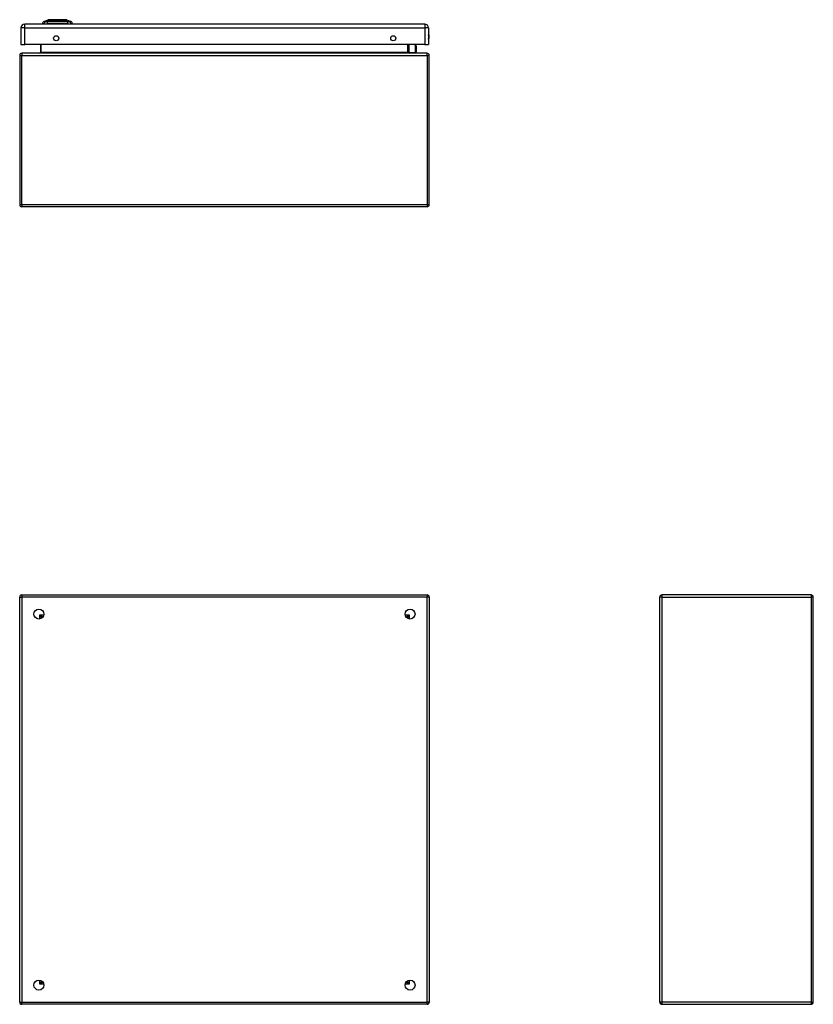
# Model space of a CAD drawing. Header units: inches. Extents: x 7.2 to 107.1, y 7.2 to 69.7.
# Tile 2 of 5: x 7.2 to 38.5, y 30.9 to 69.7. Entities that reach past the tile are written whole.
import ezdxf

# ---------------------------------------------------------------- set-up
doc = ezdxf.new("R2010")
doc.units = ezdxf.units.IN
doc.header["$LTSCALE"] = 6.835203
doc.header["$MEASUREMENT"] = 0
doc.layers.add('Visible Edges(ANSI)', color=7, linetype='Continuous', lineweight=25)
doc.layers.add('Visible Tangent Edges(ANSI)', color=7, linetype='Continuous', lineweight=25)

msp = doc.modelspace()

# ---------------------------------------------------------------- linework, layer by layer
at = {"layer": 'Visible Edges(ANSI)'}
for p, q in [((23.211, 69.548), (7.433, 69.548)), ((8.196, 69.564), (8.127, 69.564)), ((8.187, 69.651), (8.363, 69.72)), ((8.196, 69.564), (8.308, 69.564)), ((9.139, 69.564), (8.308, 69.564)), ((8.32, 69.56), (8.32, 69.548)), ((8.428, 69.725), (9.019, 69.725)), ((9.084, 69.72), (9.259, 69.651)), ((9.111, 69.548), (9.111, 69.56)), ((9.139, 69.564), (9.251, 69.564)), ((9.32, 69.564), (9.251, 69.564)), ((7.286, 69.4), (7.286, 68.74)), ((23.359, 69.4), (23.359, 68.74)), ((7.286, 68.74), (7.433, 68.74)), ((23.306, 68.402), (7.319, 68.402)), ((23.211, 68.74), (7.433, 68.74)), ((8.056, 68.74), (8.056, 68.433)), ((22.57, 68.433), (22.57, 68.74)), ((22.615, 68.438), (22.575, 68.478)), ((22.629, 68.432), (22.848, 68.432)), ((22.856, 68.74), (22.867, 68.682)), ((22.868, 68.679), (22.868, 68.452)), ((23.211, 68.74), (23.359, 68.74)), ((7.235, 68.317), (7.235, 62.428)), ((23.391, 62.428), (23.391, 68.317)), ((23.306, 62.344), (7.319, 62.344)), ((7.319, 47.03), (23.306, 47.03)), ((38.454, 47.03), (32.566, 47.03)), ((7.235, 30.959), (7.235, 46.945)), ((23.391, 46.945), (23.391, 30.959)), ((32.481, 30.959), (32.481, 46.945)), ((38.539, 30.959), (38.539, 46.945)), ((8.109, 46.124), (8.109, 46.115)), ((8.15, 46.156), (8.141, 46.156)), ((22.485, 46.156), (22.475, 46.156)), ((22.516, 46.124), (22.516, 46.115)), ((8.109, 31.79), (8.109, 31.78)), ((8.141, 31.749), (8.15, 31.749)), ((22.475, 31.749), (22.485, 31.749)), ((22.516, 31.79), (22.516, 31.78)), ((23.306, 30.874), (7.319, 30.874)), ((32.566, 30.874), (38.454, 30.874))]:
    msp.add_line(p, q, dxfattribs=at)
at = {"layer": 'Visible Edges(ANSI)', "flags": 128}
msp.add_lwpolyline([(9.082, 69.72), (9.082, 69.72), (9.08, 69.72), (9.078, 69.72), (9.075, 69.72), (9.071, 69.72), (9.067, 69.72), (9.061, 69.72), (9.055, 69.72), (9.048, 69.72), (9.04, 69.72), (9.031, 69.72), (9.021, 69.72), (9.011, 69.72), (9.001, 69.72), (8.989, 69.72), (8.977, 69.72), (8.964, 69.72), (8.951, 69.72), (8.937, 69.72), (8.923, 69.72), (8.908, 69.72), (8.893, 69.72), (8.877, 69.72), (8.861, 69.72), (8.844, 69.72), (8.827, 69.72), (8.81, 69.72), (8.793, 69.72), (8.776, 69.72), (8.759, 69.72), (8.741, 69.72), (8.723, 69.72), (8.706, 69.72), (8.688, 69.72), (8.67, 69.72), (8.653, 69.72), (8.636, 69.72), (8.619, 69.72), (8.602, 69.72), (8.586, 69.72), (8.57, 69.72), (8.554, 69.72), (8.539, 69.72), (8.524, 69.72), (8.509, 69.72), (8.496, 69.72), (8.482, 69.72), (8.47, 69.72), (8.457, 69.72), (8.446, 69.72), (8.435, 69.72), (8.425, 69.72), (8.416, 69.72), (8.407, 69.72), (8.399, 69.72), (8.392, 69.72), (8.386, 69.72), (8.38, 69.72), (8.376, 69.72), (8.372, 69.72), (8.369, 69.72), (8.367, 69.72), (8.365, 69.72), (8.365, 69.72)], dxfattribs=at)
at = {"layer": 'Visible Edges(ANSI)'}
for centre, radius in [((8.674, 68.992), 0.102), ((21.97, 68.992), 0.102), ((7.992, 46.273), 0.197), ((22.633, 46.273), 0.197), ((7.992, 31.631), 0.197), ((22.633, 31.631), 0.197)]:
    msp.add_circle(centre, radius, dxfattribs=at)
for centre, radius, start, end in [((7.433, 69.4), 0.147, 90, 180), ((8.245, 69.547), 0.119, 119.7291, 172.0587), ((8.191, 69.642), 0.00994, 111.2505, 119.7291), ((8.3, 69.56), 0.0199, 0, 11.537), ((8.365, 69.715), 0.00497, 90.2088, 111.2505), ((8.428, 69.713), 0.0119, 90, 143.3493), ((9.019, 69.713), 0.0119, 36.6507, 90), ((9.082, 69.715), 0.00497, 68.7495, 89.7912), ((9.131, 69.56), 0.0199, 168.463, 180), ((9.256, 69.642), 0.00994, 60.2709, 68.7495), ((9.202, 69.547), 0.119, 7.9413, 60.2709), ((23.211, 69.4), 0.147, 0, 90), ((23.204, 69.051), 0.189, 324.6864, 35.3136), ((7.319, 68.317), 0.0848, 90, 180), ((8.024, 68.433), 0.0313, 270, 0), ((22.589, 68.492), 0.0199, 180, 225), ((22.601, 68.433), 0.0313, 180, 270), ((22.629, 68.452), 0.0199, 225, 270), ((22.848, 68.452), 0.0199, 270, 0), ((22.848, 68.679), 0.0199, 0, 10.9409), ((23.306, 68.317), 0.0848, 0, 90), ((7.319, 62.428), 0.0848, 180, 270), ((23.306, 62.428), 0.0848, 270, 0), ((7.319, 46.945), 0.0848, 90, 180), ((23.306, 46.945), 0.0848, 0, 90), ((32.566, 46.945), 0.0848, 90, 180), ((38.454, 46.945), 0.0848, 0, 90), ((8.141, 46.124), 0.0313, 90, 180), ((22.485, 46.124), 0.0313, 0, 90), ((8.141, 31.78), 0.0313, 180, 270), ((22.485, 31.78), 0.0313, 270, 0), ((7.319, 30.959), 0.0848, 180, 270), ((23.306, 30.959), 0.0848, 270, 0), ((32.566, 30.959), 0.0848, 180, 270), ((38.454, 30.959), 0.0848, 270, 0)]:
    msp.add_arc(centre, radius, start, end, dxfattribs=at)
at = {"layer": 'Visible Tangent Edges(ANSI)'}
for p, q in [((7.433, 69.4), (7.433, 69.548)), ((8.187, 69.651), (8.363, 69.72)), ((8.253, 69.651), (8.253, 69.651)), ((9.111, 69.56), (8.32, 69.56)), ((8.328, 69.651), (8.327, 69.651)), ((9.111, 69.56), (9.111, 69.56)), ((9.111, 69.56), (9.111, 69.548)), ((9.12, 69.651), (9.119, 69.651)), ((9.194, 69.651), (9.193, 69.651)), ((23.211, 69.548), (23.211, 69.4)), ((7.433, 69.4), (7.286, 69.4)), ((7.433, 68.74), (7.433, 69.4)), ((7.433, 69.4), (23.211, 69.4)), ((23.211, 69.4), (23.211, 68.74)), ((23.359, 69.4), (23.211, 69.4)), ((7.319, 68.402), (7.319, 68.317)), ((8.087, 68.433), (8.056, 68.433)), ((8.087, 68.433), (8.087, 68.74)), ((22.538, 68.433), (8.087, 68.433)), ((22.538, 68.74), (22.538, 68.433)), ((22.538, 68.433), (22.57, 68.433)), ((22.589, 68.74), (22.589, 68.474)), ((22.589, 68.474), (22.629, 68.432)), ((22.848, 68.668), (22.834, 68.74)), ((22.848, 68.432), (22.848, 68.668)), ((23.306, 68.317), (23.306, 68.402)), ((7.235, 68.317), (7.319, 68.317)), ((7.319, 68.317), (23.306, 68.317)), ((7.319, 62.428), (7.319, 68.317)), ((23.306, 68.317), (23.391, 68.317)), ((23.306, 68.317), (23.306, 62.428)), ((7.235, 62.428), (7.319, 62.428)), ((7.319, 62.428), (7.319, 62.344)), ((7.319, 62.428), (23.306, 62.428)), ((23.306, 62.428), (23.306, 62.344)), ((23.306, 62.428), (23.391, 62.428)), ((7.319, 47.03), (7.319, 46.945)), ((23.306, 47.03), (23.306, 46.945)), ((32.566, 47.03), (32.566, 46.945)), ((38.454, 47.03), (38.454, 46.945)), ((7.235, 46.945), (7.319, 46.945)), ((23.306, 46.945), (7.319, 46.945)), ((7.319, 46.945), (7.319, 30.959)), ((23.391, 46.945), (23.306, 46.945)), ((23.306, 30.959), (23.306, 46.945)), ((32.566, 46.945), (32.481, 46.945)), ((32.566, 46.945), (38.454, 46.945)), ((32.566, 46.945), (32.566, 30.959)), ((38.454, 46.945), (38.454, 30.959)), ((38.539, 46.945), (38.454, 46.945)), ((8.024, 46.24), (8.141, 46.156)), ((8.109, 46.124), (8.024, 46.24)), ((8.024, 46.24), (8.186, 46.24)), ((8.024, 46.079), (8.024, 46.24)), ((22.439, 46.24), (22.601, 46.24)), ((22.485, 46.156), (22.601, 46.24)), ((22.601, 46.24), (22.516, 46.124)), ((22.601, 46.24), (22.601, 46.079)), ((8.024, 31.664), (8.024, 31.826)), ((8.024, 31.664), (8.109, 31.78)), ((8.141, 31.749), (8.024, 31.664)), ((8.186, 31.664), (8.024, 31.664)), ((22.601, 31.664), (22.439, 31.664)), ((22.601, 31.664), (22.485, 31.749)), ((22.516, 31.78), (22.601, 31.664)), ((22.601, 31.826), (22.601, 31.664)), ((7.235, 30.959), (7.319, 30.959)), ((7.319, 30.874), (7.319, 30.959)), ((7.319, 30.959), (23.306, 30.959)), ((23.391, 30.959), (23.306, 30.959)), ((23.306, 30.874), (23.306, 30.959)), ((32.566, 30.959), (32.481, 30.959)), ((38.454, 30.959), (32.566, 30.959)), ((32.566, 30.959), (32.566, 30.874)), ((38.454, 30.959), (38.454, 30.874)), ((38.454, 30.959), (38.539, 30.959))]:
    msp.add_line(p, q, dxfattribs=at)
at = {"layer": 'Visible Tangent Edges(ANSI)', "flags": 128}
for points in [[(8.186, 69.651), (8.186, 69.651), (8.187, 69.651), (8.187, 69.651), (8.188, 69.651), (8.189, 69.651), (8.19, 69.651), (8.192, 69.651), (8.193, 69.651), (8.195, 69.651), (8.197, 69.651), (8.2, 69.651), (8.202, 69.651), (8.205, 69.651), (8.208, 69.651), (8.212, 69.651), (8.215, 69.65), (8.219, 69.65), (8.223, 69.65), (8.227, 69.65), (8.231, 69.65), (8.236, 69.65), (8.241, 69.65), (8.246, 69.65), (8.251, 69.65)], [(8.253, 69.651), (8.248, 69.651), (8.243, 69.651), (8.238, 69.651), (8.233, 69.651), (8.229, 69.651), (8.225, 69.651), (8.221, 69.651), (8.217, 69.651), (8.213, 69.651), (8.21, 69.651), (8.207, 69.651), (8.204, 69.651), (8.201, 69.651), (8.199, 69.651), (8.197, 69.651), (8.195, 69.651), (8.193, 69.651), (8.192, 69.651), (8.19, 69.651), (8.189, 69.651), (8.188, 69.651), (8.188, 69.651), (8.188, 69.651), (8.187, 69.651)], [(8.251, 69.65), (8.253, 69.65), (8.255, 69.65), (8.256, 69.65), (8.258, 69.65), (8.261, 69.65), (8.263, 69.65), (8.265, 69.65), (8.268, 69.65), (8.271, 69.65), (8.274, 69.65), (8.277, 69.65), (8.28, 69.65), (8.283, 69.65), (8.287, 69.65), (8.29, 69.65), (8.294, 69.65), (8.298, 69.65), (8.302, 69.65), (8.306, 69.65), (8.31, 69.65), (8.314, 69.65), (8.318, 69.65), (8.322, 69.65), (8.326, 69.65)], [(8.327, 69.651), (8.323, 69.651), (8.319, 69.651), (8.315, 69.651), (8.311, 69.651), (8.307, 69.651), (8.303, 69.651), (8.299, 69.651), (8.295, 69.651), (8.292, 69.651), (8.288, 69.651), (8.285, 69.651), (8.282, 69.651), (8.279, 69.651), (8.276, 69.651), (8.273, 69.651), (8.27, 69.651), (8.267, 69.651), (8.265, 69.651), (8.263, 69.651), (8.261, 69.651), (8.258, 69.651), (8.257, 69.651), (8.255, 69.651), (8.253, 69.651)], [(8.326, 69.65), (8.358, 69.65), (8.391, 69.65), (8.423, 69.65), (8.456, 69.65), (8.489, 69.651), (8.523, 69.651), (8.556, 69.651), (8.59, 69.651), (8.623, 69.651), (8.657, 69.651), (8.691, 69.651), (8.724, 69.651), (8.758, 69.651), (8.791, 69.651), (8.825, 69.651), (8.858, 69.651), (8.892, 69.651), (8.925, 69.651), (8.958, 69.651), (8.991, 69.65), (9.024, 69.65), (9.056, 69.65), (9.088, 69.65), (9.12, 69.65)], [(9.119, 69.651), (9.087, 69.651), (9.055, 69.651), (9.023, 69.651), (8.99, 69.651), (8.957, 69.651), (8.924, 69.651), (8.891, 69.651), (8.858, 69.651), (8.825, 69.651), (8.791, 69.651), (8.758, 69.651), (8.724, 69.651), (8.691, 69.651), (8.657, 69.651), (8.623, 69.651), (8.59, 69.651), (8.556, 69.651), (8.523, 69.651), (8.49, 69.651), (8.457, 69.651), (8.424, 69.651), (8.392, 69.651), (8.359, 69.651), (8.328, 69.651)], [(8.363, 69.72), (8.363, 69.72), (8.364, 69.72), (8.364, 69.72), (8.365, 69.72), (8.367, 69.72), (8.368, 69.72), (8.37, 69.72), (8.373, 69.72), (8.375, 69.72), (8.378, 69.72), (8.381, 69.72), (8.384, 69.72), (8.388, 69.72), (8.392, 69.72), (8.396, 69.72), (8.401, 69.72), (8.406, 69.72), (8.411, 69.72), (8.416, 69.72), (8.422, 69.72), (8.427, 69.72), (8.433, 69.72), (8.44, 69.72), (8.446, 69.72)], [(8.446, 69.72), (8.448, 69.72), (8.45, 69.72), (8.452, 69.72), (8.453, 69.72), (8.455, 69.72), (8.457, 69.72), (8.459, 69.72), (8.461, 69.72), (8.463, 69.72), (8.465, 69.72), (8.467, 69.72), (8.469, 69.72), (8.471, 69.72), (8.473, 69.72), (8.475, 69.72), (8.477, 69.72), (8.479, 69.72), (8.481, 69.72), (8.483, 69.72), (8.485, 69.72), (8.487, 69.72), (8.489, 69.72), (8.491, 69.72), (8.494, 69.72)], [(8.494, 69.72), (8.51, 69.72), (8.527, 69.72), (8.545, 69.72), (8.563, 69.72), (8.582, 69.72), (8.601, 69.72), (8.621, 69.72), (8.641, 69.72), (8.661, 69.72), (8.682, 69.72), (8.703, 69.72), (8.723, 69.72), (8.744, 69.72), (8.765, 69.72), (8.786, 69.72), (8.806, 69.72), (8.826, 69.72), (8.846, 69.72), (8.865, 69.72), (8.884, 69.72), (8.902, 69.72), (8.92, 69.72), (8.937, 69.72), (8.953, 69.72)], [(8.953, 69.72), (8.955, 69.72), (8.957, 69.72), (8.96, 69.72), (8.962, 69.72), (8.964, 69.72), (8.966, 69.72), (8.968, 69.72), (8.97, 69.72), (8.972, 69.72), (8.974, 69.72), (8.976, 69.72), (8.978, 69.72), (8.98, 69.72), (8.982, 69.72), (8.984, 69.72), (8.986, 69.72), (8.988, 69.72), (8.99, 69.72), (8.992, 69.72), (8.993, 69.72), (8.995, 69.72), (8.997, 69.72), (8.999, 69.72), (9.001, 69.72)], [(9.001, 69.72), (9.007, 69.72), (9.013, 69.72), (9.019, 69.72), (9.025, 69.72), (9.031, 69.72), (9.036, 69.72), (9.041, 69.72), (9.046, 69.72), (9.05, 69.72), (9.055, 69.72), (9.059, 69.72), (9.062, 69.72), (9.066, 69.72), (9.069, 69.72), (9.072, 69.72), (9.074, 69.72), (9.076, 69.72), (9.078, 69.72), (9.08, 69.72), (9.081, 69.72), (9.082, 69.72), (9.083, 69.72), (9.084, 69.72), (9.084, 69.72)], [(9.193, 69.651), (9.192, 69.651), (9.19, 69.651), (9.188, 69.651), (9.186, 69.651), (9.184, 69.651), (9.182, 69.651), (9.179, 69.651), (9.177, 69.651), (9.174, 69.651), (9.171, 69.651), (9.168, 69.651), (9.165, 69.651), (9.162, 69.651), (9.158, 69.651), (9.155, 69.651), (9.151, 69.651), (9.148, 69.651), (9.144, 69.651), (9.14, 69.651), (9.136, 69.651), (9.132, 69.651), (9.128, 69.651), (9.124, 69.651), (9.12, 69.651)], [(9.12, 69.65), (9.125, 69.65), (9.129, 69.65), (9.133, 69.65), (9.137, 69.65), (9.141, 69.65), (9.145, 69.65), (9.149, 69.65), (9.153, 69.65), (9.157, 69.65), (9.16, 69.65), (9.163, 69.65), (9.167, 69.65), (9.17, 69.65), (9.173, 69.65), (9.176, 69.65), (9.179, 69.65), (9.181, 69.65), (9.184, 69.65), (9.186, 69.65), (9.188, 69.65), (9.19, 69.65), (9.192, 69.65), (9.194, 69.65), (9.196, 69.65)], [(9.259, 69.651), (9.259, 69.651), (9.259, 69.651), (9.258, 69.651), (9.258, 69.651), (9.257, 69.651), (9.255, 69.651), (9.254, 69.651), (9.252, 69.651), (9.25, 69.651), (9.248, 69.651), (9.245, 69.651), (9.243, 69.651), (9.24, 69.651), (9.237, 69.651), (9.234, 69.651), (9.23, 69.651), (9.226, 69.651), (9.222, 69.651), (9.218, 69.651), (9.214, 69.651), (9.209, 69.651), (9.204, 69.651), (9.199, 69.651), (9.194, 69.651)], [(9.196, 69.65), (9.201, 69.65), (9.206, 69.65), (9.211, 69.65), (9.215, 69.65), (9.22, 69.65), (9.224, 69.65), (9.228, 69.65), (9.232, 69.65), (9.235, 69.651), (9.238, 69.651), (9.242, 69.651), (9.244, 69.651), (9.247, 69.651), (9.249, 69.651), (9.252, 69.651), (9.253, 69.651), (9.255, 69.651), (9.257, 69.651), (9.258, 69.651), (9.259, 69.651), (9.26, 69.651), (9.26, 69.651), (9.261, 69.651), (9.261, 69.651)]]:
    msp.add_lwpolyline(points, dxfattribs=at)
at = {"layer": 'Visible Tangent Edges(ANSI)'}
for centre, radius, start, end in [((8.365, 69.715), 0.00497, 90.2088, 111.2505), ((23.204, 69.051), 0.169, 335.7439, 24.2561)]:
    msp.add_arc(centre, radius, start, end, dxfattribs=at)
for centre, major_axis, ratio, start_param, end_param in [((8.308, 69.547), (0, 0.119), 0.946806, 0.522838, 1.432195), ((8.256, 69.642), (0.00009, 0.00994), 0.948405, 0.290838, 0.531485), ((8.346, 69.547), (0, 0.119), 0.321806, 0.522838, 1.432195), ((8.328, 69.642), (-0.00003, 0.00994), 0.317047, 0.281217, 0.521863), ((8.428, 69.713), (0, 0.0119), 0.97182, 0, 0.931061), ((9.019, 69.713), (0, 0.0119), 0.97182, 5.352125, 6.283185), ((9.13, 69.56), (0, 0.0199), 0.959551, 1.369438, 1.570796), ((9.119, 69.642), (0.00003, 0.00994), 0.317047, 5.761322, 6.001968), ((9.101, 69.547), (0, 0.119), 0.321806, 4.850991, 5.760348), ((9.191, 69.642), (-0.00009, 0.00994), 0.948405, 5.751701, 5.992347), ((9.139, 69.547), (0, -0.119), 0.946806, 1.709398, 2.618755), ((8.024, 68.433), (0.0626, 0), 0.5, 4.712389, 6.283185), ((22.601, 68.433), (-0.0626, 0), 0.5, 0, 1.570796), ((22.589, 68.492), (-0.0199, 0), 0.91745, 0, 1.570796), ((22.589, 68.492), (-0.0141, -0.0141), 0.852462, 0, 0.864875), ((22.848, 68.679), (0.0195, 0.0038), 0.526442, 4.610972, 6.283185), ((22.848, 68.679), (0.0199, 0), 0.533433, 4.712389, 6.283185)]:
    msp.add_ellipse(centre, major_axis=major_axis, ratio=ratio, start_param=start_param, end_param=end_param, dxfattribs=at)

doc.saveas('drawing.dxf')
